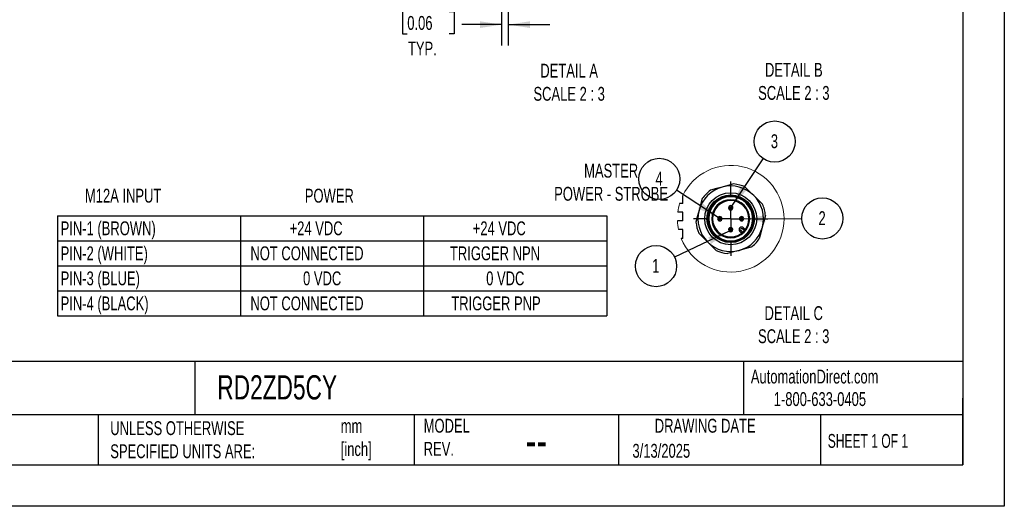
# Model space of a CAD drawing. Header units: millimetres. Extents: x 0 to 838, y 0 to 648.
# Tile 6 of 20: x 387 to 838, y 0 to 223. Entities that reach past the tile are written whole.
import ezdxf

# ---------------------------------------------------------------- set-up
doc = ezdxf.new("R2010")
doc.units = ezdxf.units.MM
doc.header["$LTSCALE"] = 3
doc.linetypes.add('CENTERX2', pattern=[20.32, 12.7, -2.54, 2.54, -2.54])
doc.layers.add('CENTER', color=40, linetype='CENTERX2')
doc.layers.add('DIMENSIONS', color=140, linetype='Continuous', lineweight=25)
doc.layers.add('TEXT', color=140, linetype='Continuous', lineweight=25)
doc.styles.add('SLDTEXTSTYLE0', font='TXT', dxfattribs={"width": 0.7})
doc.styles.add('SLDTEXTSTYLE1', font='TXT', dxfattribs={"width": 0.65})
doc.dimstyles.new('SLDDIMSTYLE4', dxfattribs={"dimtxt": 0.18, "dimasz": 9.906, "dimexe": 0, "dimexo": 0.0625, "dimgap": 0, "dimtad": 0, "dimtih": 1, "dimtoh": 1, "dimdec": 0, "dimrnd": 1e-09, "dimzin": 0, "dimdsep": 46, "dimtxsty": 'Standard', "dimsah": 1, "dimcen": 0.09, "dimadec": 0, "dimazin": 0, "dimtfac": 9.906, "dimtdec": 0, "dimtofl": 0, "dimtmove": 0, "dimatfit": 3, "dimfxl": 0, "dimfrac": 2, "dimtolj": 1, "dimtzin": 0, "dimarcsym": 0})
doc.dimstyles.new('SLDDIMSTYLE7', dxfattribs={"dimtxt": 6.474023, "dimasz": 9.906, "dimexe": 0, "dimexo": 0.0625, "dimgap": 1.618506, "dimtad": 0, "dimtih": 1, "dimtoh": 1, "dimdec": 1, "dimlfac": 0.5, "dimrnd": 1e-09, "dimzin": 12, "dimdsep": 46, "dimtxsty": 'SLDTEXTSTYLE0', "dimsah": 1, "dimcen": 0.09, "dimadec": 0, "dimazin": 3, "dimtfac": 1, "dimtdec": 1, "dimtmove": 0, "dimatfit": 0, "dimfxl": 0, "dimfrac": 2, "dimtolj": 1, "dimtzin": 12, "dimarcsym": 0})

# ---------------------------------------------------------------- blocks, each defined once
blk = doc.blocks.new('SW_TABLEANNOTATION_0')
at = {"layer": 'DIMENSIONS', "color": 0}
for p, q in [((0, 0), (0, -11.47)), ((0, 0), (83.91, 0)), ((83.91, 0), (83.91, -11.47)), ((83.91, 0), (167.81, 0)), ((167.81, 0), (167.81, -11.47)), ((167.81, 0), (251.72, 0)), ((251.72, 0), (251.72, -11.47)), ((0, -11.47), (0, -22.93)), ((0, -11.47), (83.91, -11.47)), ((83.91, -11.47), (83.91, -22.93)), ((83.91, -11.47), (167.81, -11.47)), ((167.81, -11.47), (167.81, -22.93)), ((167.81, -11.47), (251.72, -11.47)), ((251.72, -11.47), (251.72, -22.93)), ((0, -22.93), (0, -34.4)), ((0, -22.93), (83.91, -22.93)), ((83.91, -22.93), (83.91, -34.4)), ((83.91, -22.93), (167.81, -22.93)), ((167.81, -22.93), (167.81, -34.4)), ((167.81, -22.93), (251.72, -22.93)), ((251.72, -22.93), (251.72, -34.4)), ((0, -34.4), (0, -45.87)), ((0, -34.4), (83.91, -34.4)), ((83.91, -34.4), (83.91, -45.87)), ((83.91, -34.4), (167.81, -34.4)), ((167.81, -34.4), (167.81, -45.87)), ((167.81, -34.4), (251.72, -34.4)), ((251.72, -34.4), (251.72, -45.87)), ((0, -45.87), (83.91, -45.87)), ((83.91, -45.87), (167.81, -45.87)), ((167.81, -45.87), (251.72, -45.87))]:
    blk.add_line(p, q, dxfattribs=at)
at = {"layer": 'DIMENSIONS', "color": 0, "char_height": 6.35, "attachment_point": 1, "style": 'SLDTEXTSTYLE0'}
for s, insert in [('PIN-1 (BROWN)', (1.5, -2.58)), ('+24 VDC', (106.41, -2.58)), ('+24 VDC', (190.32, -2.58)), ('PIN-2 (WHITE)', (1.5, -14.04)), ('NOT CONNECTED', (88.45, -14.04)), ('TRIGGER NPN', (179.86, -14.04)), ('PIN-3 (BLUE)', (1.5, -25.51)), ('0 VDC', (112.57, -25.51)), ('0 VDC', (196.47, -25.51)), ('PIN-4 (BLACK)', (1.5, -36.98)), ('NOT CONNECTED', (88.45, -36.98)), ('TRIGGER PNP', (180.48, -36.98))]:
    blk.add_mtext(s, dxfattribs=dict(at, insert=insert))
blk = doc.blocks.new('_D_22')
at = {"layer": 'DIMENSIONS'}
for p, q in [((610.92, 239.82), (610.92, 211.17)), ((607.92, 235.82), (607.92, 211.17)), ((564.68, 226.75), (562.5, 226.75)), ((562.5, 226.75), (562.5, 216.46)), ((583.92, 226.75), (586.09, 226.75)), ((586.09, 226.75), (586.09, 216.46)), ((607.92, 220.69), (589.71, 220.69)), ((610.92, 220.69), (629.97, 220.69)), ((562.5, 216.46), (564.68, 216.46)), ((586.09, 216.46), (583.92, 216.46))]:
    blk.add_line(p, q, dxfattribs=at)
for points in [[(607.92, 220.69), (598.02, 222.22), (598.02, 219.17)], [(610.92, 220.69), (620.83, 219.17), (620.83, 222.22)]]:
    blk.add_solid(points, dxfattribs=at)
at = {"layer": 'DIMENSIONS', "char_height": 6.35, "attachment_point": 1, "style": 'SLDTEXTSTYLE0'}
for s, insert in [('1.5', (567.37, 236.38)), ('0.06', (564.68, 224.64)), ('TYP.', (564.99, 212.91))]:
    blk.add_mtext(s, dxfattribs=dict(at, insert=insert))
blk = doc.blocks.new('SW_NOTE_0')
at = {"layer": 'DIMENSIONS', "color": 0}
blk.add_circle((-8.51, -4.06), 9.43, dxfattribs=at)
at = {"layer": 'DIMENSIONS', "color": 0, "insert": (-8.63, -0.76), "char_height": 6.35, "attachment_point": 2, "style": 'SLDTEXTSTYLE0'}
blk.add_mtext('1', dxfattribs=at)
blk = doc.blocks.new('SW_NOTE_0_1')
at = {"layer": 'DIMENSIONS', "color": 0}
blk.add_circle((-7.88, 5.18), 9.43, dxfattribs=at)
at = {"layer": 'DIMENSIONS', "color": 0, "insert": (-7.99, 8.48), "char_height": 6.35, "attachment_point": 2, "style": 'SLDTEXTSTYLE0'}
blk.add_mtext('4', dxfattribs=at)
blk = doc.blocks.new('SW_NOTE_0_2')
at = {"layer": 'DIMENSIONS', "color": 0}
blk.add_circle((5.21, 7.86), 9.43, dxfattribs=at)
at = {"layer": 'DIMENSIONS', "color": 0, "insert": (5.1, 11.16), "char_height": 6.35, "attachment_point": 2, "style": 'SLDTEXTSTYLE0'}
blk.add_mtext('3', dxfattribs=at)
blk = doc.blocks.new('SW_NOTE_0_3')
at = {"layer": 'DIMENSIONS', "color": 0}
blk.add_circle((9.43, 0.06), 9.43, dxfattribs=at)
at = {"layer": 'DIMENSIONS', "color": 0, "insert": (9.32, 3.36), "char_height": 6.35, "attachment_point": 2, "style": 'SLDTEXTSTYLE0'}
blk.add_mtext('2', dxfattribs=at)
blk = doc.blocks.new('SW_CENTERMARKSYMBOL_20')
at = {"layer": 'CENTER', "color": 0}
for p, q in [((0, 10.16), (0, 16.99)), ((0, 0), (0, 5.08)), ((-10.16, 0), (-16.99, 0)), ((0, 0), (-5.08, 0)), ((0, 0), (0, -5.08)), ((0, 0), (5.08, 0)), ((10.16, 0), (16.99, 0)), ((0, -10.16), (0, -16.99))]:
    blk.add_line(p, q, dxfattribs=at)

msp = doc.modelspace()

# ---------------------------------------------------------------- linework, layer by layer
at = {"color": 7, "linetype": 'Continuous'}
for p, q in [((838.21, 647.71), (838.21, 0.01)), ((838.21, 0.01), (0.01, 0.01))]:
    msp.add_line(p, q, dxfattribs=at)
for p, q in [((690.86, 138.76), (690.86, 142.36)), ((712.86, 141.86), (712.86, 142.26)), ((712.86, 140.46), (712.86, 140.06)), ((690.86, 138.76), (689.46, 138.76)), ((711.86, 136.76), (712.37, 136.76)), ((713.34, 136.76), (712.37, 136.76)), ((713.34, 136.76), (713.86, 136.76)), ((690.86, 134.76), (688.62, 134.76)), ((690.86, 130.76), (690.86, 134.76)), ((707.86, 132.24), (707.86, 132.76)), ((707.86, 132.24), (707.86, 131.27)), ((707.86, 130.76), (707.86, 131.27)), ((717.86, 132.76), (717.86, 132.24)), ((717.86, 131.27), (717.86, 132.24)), ((717.86, 131.27), (717.86, 130.76)), ((690.86, 130.76), (688.46, 130.76)), ((690.86, 126.76), (688.95, 126.76)), ((690.86, 122.76), (690.86, 126.76)), ((712.37, 126.76), (711.86, 126.76)), ((712.37, 126.76), (713.34, 126.76)), ((713.86, 126.76), (713.34, 126.76)), ((717.45, 126.31), (718.29, 125.48)), ((719.13, 126.33), (718.3, 127.16)), ((718.72, 127.59), (719.51, 126.8)), ((690.86, 122.76), (690.15, 122.76)), ((712.86, 123.46), (712.86, 123.06)), ((717.81, 125.1), (717.03, 125.89)), ((712.86, 121.26), (712.86, 121.66))]:
    msp.add_line(p, q)
at = {"flags": 128}
for points in [[(708.97, 146.25), (706.41, 145.56), (703.6, 144.81)], [(714.35, 147.69), (711.54, 146.93), (708.97, 146.25)], [(719.53, 146.3), (721.54, 144.29), (723.46, 142.37)], [(699.81, 141.02), (699.05, 138.2), (698.37, 135.64)], [(723.46, 142.37), (725.39, 140.44), (727.4, 138.43)], [(698.37, 135.64), (697.68, 133.08), (696.93, 130.26)], [(728.79, 133.25), (728.05, 130.51), (727.34, 127.88)], [(716.98, 125.94), (716.99, 125.95), (717.01, 125.97), (717.05, 126.01), (717.11, 126.06), (717.18, 126.12), (717.25, 126.19), (717.34, 126.26), (717.43, 126.34)], [(717.45, 126.31), (717.37, 126.23), (717.29, 126.15), (717.22, 126.08), (717.15, 126.01), (717.1, 125.96), (717.06, 125.92), (717.04, 125.9), (717.03, 125.89)], [(718.72, 127.59), (718.72, 127.58), (718.69, 127.55), (718.65, 127.52), (718.6, 127.46), (718.54, 127.4), (718.46, 127.32), (718.38, 127.25), (718.3, 127.16)], [(727.34, 127.88), (726.64, 125.24), (725.9, 122.5)], [(702.25, 121.15), (700.32, 123.08), (698.31, 125.09)], [(706.19, 117.21), (704.18, 119.23), (702.25, 121.15)], [(722.12, 118.71), (719.37, 117.97), (716.74, 117.27)], [(716.74, 117.27), (714.11, 116.56), (711.36, 115.83)]]:
    msp.add_lwpolyline(points, dxfattribs=at)
for radius in [11.91, 10.89]:
    msp.add_circle((712.86, 131.76), radius)
at = {"color": 7, "linetype": 'Continuous', "lineweight": 18}
for start, end in [(360, 154.2782), (163.3423, 172.9433), (201.6265, 360), (182.3469, 191.8151)]:
    msp.add_arc((712.86, 131.76), 24.42, start, end, dxfattribs=at)
for centre, radius, start, end in [((712.86, 131.76), 15, 105, 165), ((712.86, 131.76), 16, 125.3643, 144.6356), ((712.86, 131.76), 15, 45, 105), ((712.86, 131.76), 16, 65.3642, 84.6357), ((712.86, 131.76), 10.5, 90, 270), ((712.86, 131.76), 10.1, 90, 270), ((712.86, 131.76), 8.7, 90, 270), ((712.86, 131.76), 8.3, 90, 270), ((712.86, 131.76), 10.5, 270, 90), ((712.86, 131.76), 10.1, 270, 90), ((712.86, 131.76), 8.7, 270, 90), ((712.86, 131.76), 8.3, 270, 90), ((712.86, 131.76), 15, 345, 45), ((712.86, 131.76), 15, 165, 225), ((712.86, 136.76), 1, 0.0007, 179.9993), ((712.86, 136.76), 1, 179.9999, 0.0001), ((712.86, 136.76), 0.485, 0.0012, 179.9988), ((712.86, 136.76), 0.485, 179.9994, 0.0006), ((712.86, 131.76), 16, 15.0002, 24.6358), ((712.86, 131.76), 16, 5.364, 15.0001), ((707.86, 131.76), 1, 90.0001, 269.9999), ((707.86, 131.76), 0.485, 89.9997, 270.0003), ((707.86, 131.76), 1, 270.0001, 89.9999), ((707.86, 131.76), 0.485, 269.9997, 90.0003), ((717.86, 131.76), 1, 90.0001, 269.9999), ((717.86, 131.76), 0.485, 89.9997, 270.0003), ((717.86, 131.76), 1, 270.0001, 89.9999), ((717.86, 131.76), 0.485, 269.9997, 90.0003), ((712.86, 131.76), 16, 185.3642, 204.6359), ((712.86, 126.76), 1, 359.9999, 180.0001), ((712.86, 126.76), 1, 179.9999, 0.0001), ((712.86, 126.76), 0.485, 359.9994, 180.0006), ((712.86, 126.76), 0.485, 179.9994, 0.0006), ((717.88, 126.74), 1.2, 45.0003, 221.4312), ((712.86, 131.76), 15, 285, 345), ((717.88, 126.74), 0.6, 45.0007, 221.4304), ((717.87, 126.73), 0.587, 221.3821, 225.0299), ((717.88, 126.74), 1.21, 221.4382, 224.9906), ((712.86, 131.76), 16, 305.3642, 324.6359), ((712.86, 131.76), 15, 225, 285), ((712.86, 131.76), 16, 245.3641, 264.6361)]:
    msp.add_arc(centre, radius, start, end)
at = {"layer": 'TEXT'}
for p, q in [((819.15, 628.65), (819.15, 19.05)), ((819.15, 66.38), (19.05, 66.38)), ((467.28, 66.38), (467.28, 41.91)), ((718.73, 66.38), (718.73, 41.91)), ((819.15, 19.05), (819.15, 49.53)), ((819.15, 41.91), (19.05, 41.91)), ((422.99, 41.91), (422.99, 19.05)), ((567.9, 41.91), (567.9, 19.05)), ((661.4, 41.91), (661.4, 19.05)), ((754.05, 41.91), (754.05, 19.05)), ((19.05, 19.05), (819.15, 19.05))]:
    msp.add_line(p, q, dxfattribs=at)

# ---------------------------------------------------------------- block references
at = {"layer": 'CENTER'}
msp.add_blockref('SW_CENTERMARKSYMBOL_20', (712.86, 131.76), dxfattribs=at)
at = {"layer": 'DIMENSIONS'}
for name, p in [('SW_NOTE_0_2', (727.79, 159.28)), ('SW_NOTE_0_1', (688.03, 144.83)), ('SW_NOTE_0_3', (745.41, 131.84)), ('SW_TABLEANNOTATION_0', (404.36, 133.13)), ('SW_NOTE_0', (687.17, 114.12))]:
    msp.add_blockref(name, p, dxfattribs=at)

# ---------------------------------------------------------------- texts
at = {"color": 179, "linetype": 'Continuous', "lineweight": 18, "char_height": 6.35, "attachment_point": 1, "style": 'SLDTEXTSTYLE0'}
for s, insert in [('AutomationDirect.com', (722.08, 62.63)), ('1-800-633-0405', (732.57, 52.31))]:
    msp.add_mtext(s, dxfattribs=dict(at, insert=insert))
at = {"layer": 'DIMENSIONS', "char_height": 6.35, "style": 'SLDTEXTSTYLE0'}
for s, insert, attachment_point in [('DETAIL B^JSCALE 2 : 3', (741.78, 203.17), 2), ('DETAIL A^JSCALE 2 : 3', (638.84, 202.76), 2), ('MASTER^JPOWER - STROBE', (658.07, 156.96), 2), ('M12A INPUT', (417, 145.49), 1), ('POWER', (528.96, 145.49), 2), ('DETAIL C^JSCALE 2 : 3', (741.73, 91.7), 2)]:
    msp.add_mtext(s, dxfattribs=dict(at, insert=insert, attachment_point=attachment_point))
at = {"layer": 'TEXT'}
for s, insert, char_height, attachment_point, style in [('RD2ZD5CY', (477.62, 60.07), 11.113, 1, 'SLDTEXTSTYLE0'), ('METRIC UNITS USED ^JFOR PART DESIGN', (320.56, 38.99), 6.35, 1, 'SLDTEXTSTYLE0'), ('UNLESS OTHERWISE ^JSPECIFIED UNITS ARE:', (428.61, 38.99), 6.35, 1, 'SLDTEXTSTYLE0'), ('mm^J[inch]', (534.19, 39.99), 6.35, 1, 'SLDTEXTSTYLE0'), ('MODEL ^JREV.', (572.2, 40.09), 6.35, 1, 'SLDTEXTSTYLE0'), ('DRAWING DATE', (701.18, 40.09), 6.35, 2, 'SLDTEXTSTYLE0'), ('SHEET 1 OF 1', (757.32, 33.15), 6.35, 1, 'SLDTEXTSTYLE1'), ('--', (618.89, 38.2), 15.875, 1, 'SLDTEXTSTYLE0'), ('3/13/2025', (667.84, 28.61), 6.35, 1, 'SLDTEXTSTYLE0')]:
    msp.add_mtext(s, dxfattribs=dict(at, insert=insert, char_height=char_height, attachment_point=attachment_point, style=style))

# ---------------------------------------------------------------- dimensions: what is measured, and where the dimension line sits
at = {"layer": 'DIMENSIONS'}
dim = msp.add_linear_dim(base=(610.92, 220.69), p1=(607.92, 239.63), p2=(610.92, 243.63), text='<>\\PTYP.', dimstyle='SLDDIMSTYLE7', dxfattribs=at)
dim.commit()
dim.dimension.update_dxf_attribs({"geometry": '_D_22', "text_midpoint": (574.3, 220.69), "dimtype": 160})

# ---------------------------------------------------------------- leaders
for points in [[(713.42, 137.59), (727.79, 159.28)], [(707.04, 132.33), (688.03, 144.83)], [(718.85, 131.68), (745.41, 131.84)], [(712.16, 126.04), (687.17, 114.12)]]:
    msp.add_leader(points, dimstyle='SLDDIMSTYLE4', dxfattribs=at)

doc.saveas('drawing.dxf')
